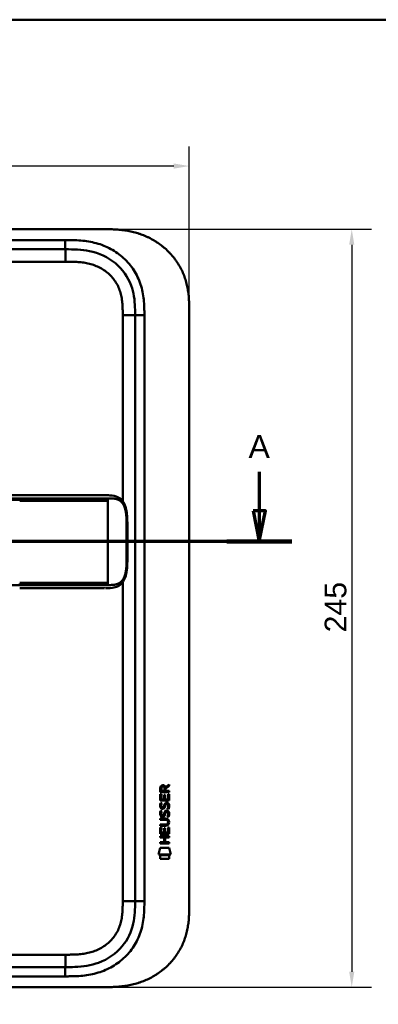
# Model space of a CAD drawing. Header units: millimetres. Extents: x 20 to 833, y 20 to 574.
# Tile 4 of 14: x 245 to 361, y 256 to 574. Entities that reach past the tile are written whole.
import ezdxf

# ---------------------------------------------------------------- set-up
doc = ezdxf.new("R2010")
doc.units = ezdxf.units.MM
doc.header["$LTSCALE"] = 2
for name, color, linetype, lineweight in [('Bemaßungen(DIN)', 7, 'Continuous', 25), ('Schnittansichtslinien(DIN)', 7, 'Continuous', 70), ('Sichtbare Kanten(DIN)', 7, 'Continuous', 50), ('Sichtbare tangentiale Kanten(DIN)', 7, 'Continuous', 50), ('Skizziergeometrie(DIN)', 7, 'Continuous', 50)]:
    doc.layers.add(name, color=color, linetype=linetype, lineweight=lineweight)
doc.styles.add('Aktuell-DINGroßer Text', font='arial.ttf')
doc.styles.add('STANDARD-DIN~0', font='arial.ttf')
doc.dimstyles.new('CAD-LAN', dxfattribs={"dimscale": 2, "dimtxt": 3.5, "dimasz": 2.5, "dimexe": 3.175, "dimexo": 0, "dimgap": 0.8, "dimtad": 1, "dimrnd": 1e-08, "dimtxsty": 'STANDARD-DIN~0', "dimcen": 0.09, "dimdle": 10, "dimclrd": 250, "dimclre": 250, "dimclrt": 250, "dimadec": 0, "dimazin": 2, "dimtfac": 1, "dimtmove": 0, "dimatfit": 3, "dimfxl": 1, "dimtolj": 1, "dimtzin": 0, "dimlwd": 25, "dimlwe": 25, "dimarcsym": 0})

# ---------------------------------------------------------------- blocks, each defined once
blk = doc.blocks.new('Ränder Standardrahmen')
at = {"layer": 'Skizziergeometrie(DIN)', "flags": 128}
blk.add_lwpolyline([(10, 10), (10, 287), (410, 287), (410, 10), (10, 10)], dxfattribs=at)
blk = doc.blocks.new('*D23')
at = {"layer": 'Bemaßungen(DIN)', "color": 250, "linetype": 'Continuous', "lineweight": 25, "true_color": 0x3f3f3f, "transparency": 16777216}
for p, q in [((85.81, 479.49), (85.81, 533.04)), ((299.81, 479.49), (299.81, 533.04)), ((294.81, 526.69), (90.81, 526.69))]:
    blk.add_line(p, q, dxfattribs=at)
at = {"layer": 'Bemaßungen(DIN)', "color": 250, "linetype": 'Continuous', "true_color": 0x3f3f3f, "transparency": 16777216}
for points in [[(90.81, 527.53), (90.81, 525.86), (85.81, 526.69)], [(294.81, 527.53), (294.81, 525.86), (299.81, 526.69)]]:
    blk.add_solid(points, dxfattribs=at)
at = {"layer": 'Defpoints', "color": 0, "linetype": 'Continuous', "transparency": 16777216}
for p in [(85.81, 526.69), (85.81, 479.49), (299.81, 479.49)]:
    blk.add_point(p, dxfattribs=at)
at = {"layer": 'Bemaßungen(DIN)', "color": 250, "linetype": 'Continuous', "lineweight": 25, "true_color": 0x3f3f3f, "transparency": 16777216, "insert": (185.03, 535.32), "char_height": 7, "attachment_point": 1, "style": 'STANDARD-DIN~0'}
blk.add_mtext('\\A1;214', dxfattribs=at)
blk = doc.blocks.new('*D24')
at = {"layer": 'Bemaßungen(DIN)', "color": 250, "linetype": 'Continuous', "lineweight": 25, "true_color": 0x3f3f3f, "transparency": 16777216}
for p, q in [((271.77, 506.27), (358.68, 506.27)), ((352.33, 501.27), (352.33, 266.27)), ((272.33, 261.27), (358.68, 261.27))]:
    blk.add_line(p, q, dxfattribs=at)
at = {"layer": 'Bemaßungen(DIN)', "color": 250, "linetype": 'Continuous', "true_color": 0x3f3f3f, "transparency": 16777216}
for points in [[(351.49, 501.27), (353.16, 501.27), (352.33, 506.27)], [(351.49, 266.27), (353.16, 266.27), (352.33, 261.27)]]:
    blk.add_solid(points, dxfattribs=at)
at = {"layer": 'Defpoints', "color": 0, "linetype": 'Continuous', "transparency": 16777216}
for p in [(271.77, 506.27), (272.33, 261.27), (352.33, 261.27)]:
    blk.add_point(p, dxfattribs=at)
at = {"layer": 'Bemaßungen(DIN)', "color": 250, "linetype": 'Continuous', "lineweight": 25, "true_color": 0x3f3f3f, "transparency": 16777216, "insert": (343.58, 375.96), "char_height": 7, "attachment_point": 1, "rotation": 90, "style": 'STANDARD-DIN~0'}
blk.add_mtext('\\A1;245', dxfattribs=at)
blk = doc.blocks.new('2DTransSchnitt0')
at = {"layer": 'Schnittansichtslinien(DIN)', "linetype": 'Continuous'}
for p, q in [((32.55, 213.93), (32.55, 207.64)), ((161.23, 213.93), (161.23, 207.64)), ((31.55, 207.64), (32.55, 202.64)), ((33.55, 207.64), (31.55, 207.64)), ((32.55, 207.64), (32.55, 202.64)), ((32.55, 202.64), (33.55, 207.64)), ((160.23, 207.64), (161.23, 202.64)), ((162.23, 207.64), (160.23, 207.64)), ((161.23, 207.64), (161.23, 202.64)), ((161.23, 202.64), (162.23, 207.64)), ((166.47, 202.64), (27.3, 202.64))]:
    blk.add_line(p, q, dxfattribs=at)
at = {"layer": 'Schnittansichtslinien(DIN)', "linetype": 'Continuous', "lineweight": 140}
for p, q in [((37.79, 202.64), (27.3, 202.64)), ((166.47, 202.64), (155.98, 202.64))]:
    blk.add_line(p, q, dxfattribs=at)
at = {"layer": 'Schnittansichtslinien(DIN)', "linetype": 'Continuous', "flags": 128}
for points in [[(31.55, 207.64), (32.55, 202.64), (33.55, 207.64), (31.55, 207.64)], [(160.23, 207.64), (161.23, 202.64), (162.23, 207.64), (160.23, 207.64)]]:
    blk.add_lwpolyline(points, dxfattribs=at)
at = {"layer": 'Schnittansichtslinien(DIN)'}
for points in [[(31.55, 207.64), (32.55, 202.64), (33.55, 207.64), (31.55, 207.64)], [(160.23, 207.64), (161.23, 202.64), (162.23, 207.64), (160.23, 207.64)]]:
    blk.add_solid(points, dxfattribs=at)
at = {"layer": 'Schnittansichtslinien(DIN)', "char_height": 3.73, "attachment_point": 7, "style": 'Aktuell-DINGroßer Text'}
for insert in [(30.79, 216.14), (159.47, 216.14)]:
    blk.add_mtext('A', dxfattribs=dict(at, insert=insert))

msp = doc.modelspace()

# ---------------------------------------------------------------- linework, layer by layer
at = {"layer": 'Sichtbare Kanten(DIN)'}
for p, q in [((271.7675, 506.2749), (113.8454, 506.2749)), ((259.7683, 499.7749), (114.845, 499.7749)), ((282.3066, 478.4906), (282.3066, 289.0592)), ((299.8066, 479.4906), (299.8066, 288.0592)), ((245.0211, 420.2715), (118.1698, 420.2715)), ((272.431, 390.2716), (272.4311, 390.2716)), ((290.4547, 324.3386), (290.4569, 325.6521)), ((290.8052, 325.6082), (290.8045, 324.7199)), ((290.8045, 324.7199), (291.8221, 324.7191)), ((291.8221, 324.7191), (291.8228, 325.6073)), ((292.1196, 325.9682), (293.315, 326.7583)), ((292.1725, 325.5693), (292.1718, 324.7188)), ((292.1718, 324.7188), (293.3134, 324.7179)), ((293.3147, 326.3242), (292.1725, 325.5693)), ((293.3134, 324.7179), (293.3131, 324.3364)), ((293.315, 326.7583), (293.3147, 326.3242)), ((290.4525, 321.6084), (290.4541, 323.6127)), ((293.311, 321.6061), (290.4525, 321.6084)), ((290.4541, 323.6127), (290.8024, 323.6124)), ((293.3131, 324.3364), (290.4547, 324.3386)), ((290.8024, 323.6124), (290.8011, 321.9852)), ((290.8011, 321.9852), (291.6957, 321.9845)), ((291.6957, 321.9845), (291.6969, 323.4314)), ((291.6969, 323.4314), (292.0453, 323.4311)), ((292.0453, 323.4311), (292.0442, 321.9842)), ((292.0442, 321.9842), (292.9628, 321.9835)), ((292.9628, 321.9835), (292.9641, 323.6305)), ((292.9641, 323.6305), (293.3126, 323.6302)), ((293.3126, 323.6302), (293.311, 321.6061)), ((290.6221, 318.2881), (290.9608, 318.1877)), ((290.6242, 320.8346), (290.9628, 320.7342)), ((290.8206, 319.503), (290.8278, 319.4857)), ((291.5044, 319.4052), (291.5152, 319.4221)), ((292.5527, 320.5315), (292.541, 320.5315)), ((290.4474, 315.3809), (290.4477, 315.7579)), ((292.1171, 315.3795), (290.4474, 315.3809)), ((290.4477, 315.7579), (292.0935, 315.7565)), ((290.8186, 316.9564), (290.8257, 316.9391)), ((291.5024, 316.8587), (291.5132, 316.8755)), ((292.5507, 317.9849), (292.539, 317.9849)), ((290.4438, 310.8707), (290.4454, 312.8749)), ((290.4454, 312.8749), (290.7939, 312.8747)), ((290.4458, 313.446), (290.4461, 313.8231)), ((292.0916, 313.4447), (290.4458, 313.446)), ((290.4461, 313.8231), (292.1158, 313.8218)), ((290.7939, 312.8747), (290.7926, 311.2475)), ((291.6872, 311.2468), (291.6884, 312.6937)), ((291.6884, 312.6937), (292.0368, 312.6935)), ((292.0368, 312.6935), (292.0357, 311.2465)), ((292.9542, 311.2458), (292.9555, 312.893)), ((292.9555, 312.893), (293.304, 312.8927)), ((292.9971, 314.5945), (292.997, 314.6041)), ((293.304, 312.8927), (293.3023, 310.8684)), ((290.4416, 309.7002), (290.4419, 310.0773)), ((291.6846, 309.6992), (290.4416, 309.7002)), ((290.4419, 310.0773), (293.3005, 310.075)), ((293.3023, 310.8684), (290.4438, 310.8707)), ((290.7926, 311.2475), (291.6872, 311.2468)), ((291.6834, 308.1416), (291.6846, 309.6992)), ((292.0357, 311.2465), (292.9542, 311.2458)), ((292.041, 309.6989), (292.0398, 308.1413)), ((293.3002, 309.6979), (292.041, 309.6989)), ((293.3005, 310.075), (293.3002, 309.6979)), ((289.909, 304.1884), (290.3679, 306.3212)), ((290.3679, 306.3212), (293.3742, 306.3188)), ((290.4401, 307.7656), (290.4404, 308.1426)), ((293.2987, 307.7633), (290.4401, 307.7656)), ((290.4404, 308.1426), (291.6834, 308.1416)), ((292.0398, 308.1413), (293.299, 308.1403)), ((293.299, 308.1403), (293.2987, 307.7633)), ((293.3742, 306.3188), (293.8241, 304.1853)), ((293.8241, 304.1853), (289.909, 304.1884)), ((290.3675, 302.7606), (290.3684, 303.9026)), ((293.3644, 302.7582), (290.3675, 302.7606)), ((290.3684, 303.9026), (293.3653, 303.9002)), ((293.3653, 303.9002), (293.3644, 302.7582)), ((259.7683, 267.7749), (114.845, 267.7749)), ((113.8454, 261.2749), (272.3275, 261.2749))]:
    msp.add_line(p, q, dxfattribs=at)
for centre, major_axis, ratio, start_param, end_param in [((291.9838, 324.8354), (0.9765, -1.2741), 0.51804149, 2.7627686, 3.73551306), ((290.5909, 324.7546), (-1.2419, -1.6396), 0.59949376, 2.73657233, 3.56737986), ((292.0865, 322.6136), (1.1034, 3.2961), 0.23129477, 2.81246194, 2.87342131), ((291.5658, 320.2969), (0.5741, 1.0041), 0.54384094, 2.75343041, 3.21372411), ((291.4459, 319.4297), (0.0982, 0.1394), 0.36417157, 4.48449266, 4.7925708), ((291.8931, 318.8447), (0.8393, 1.6425), 0.45910241, 5.97618772, 6.49757551), ((292.1703, 320.3139), (1.192, 3.5398), 0.22151613, 2.82630526, 2.88544623), ((291.5716, 317.7591), (0.5826, 1.0124), 0.54160498, 2.75690927, 3.21474058), ((291.4439, 316.8832), (0.0982, 0.1394), 0.36417158, 4.48449266, 4.7925708), ((288.2723, 311.0827), (4.8136, 4.3126), 0.37426609, 5.95992819, 6.67839211), ((291.8923, 316.3003), (0.838, 1.6403), 0.45945215, 5.97601121, 6.497704), ((288.2762, 318.1269), (4.8083, -4.3226), 0.37420137, 5.88811297, 6.60645232), ((269.5639, 334.4313), (23.2662, -20.361), 0.13713392, 6.12750203, 6.40243503)]:
    msp.add_ellipse(centre, major_axis=major_axis, ratio=ratio, start_param=start_param, end_param=end_param, dxfattribs=at)
for points, degree, knots in [([(299.8066, 479.4906), (299.8067, 480.058), (299.8062, 481.2013), (299.7706, 482.6503), (299.6882, 484.1111), (299.5776, 485.2873), (299.3688, 486.7611), (299.1406, 487.9403), (298.7697, 489.4067), (298.402, 490.5702), (297.8498, 492.0037), (297.3333, 493.1301), (296.5946, 494.5032), (295.93, 495.5701), (295.0111, 496.855), (294.2073, 497.8404), (293.1231, 499.0107), (292.1948, 499.8944), (290.9665, 500.9264), (289.9327, 501.691), (288.5857, 502.5653), (287.4681, 503.1976), (286.0307, 503.9008), (284.8524, 504.3929), (283.3536, 504.9197), (282.1376, 505.2712), (280.6056, 505.6268), (279.3738, 505.8466), (277.8339, 506.0488), (276.6047, 506.1568), (275.0772, 506.2384), (273.5608, 506.2745), (272.3627, 506.2754), (271.7675, 506.2749)], 3, [0.000002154, 0.000002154, 0.000002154, 0.000002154, 0.04166657, 0.08333314, 0.104166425, 0.145832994, 0.166666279, 0.208332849, 0.229166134, 0.270832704, 0.291665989, 0.333332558, 0.354165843, 0.395832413, 0.416665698, 0.458332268, 0.479165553, 0.520832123, 0.541665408, 0.583331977, 0.604165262, 0.645831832, 0.666665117, 0.708331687, 0.729164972, 0.770831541, 0.791664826, 0.833331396, 0.854164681, 0.895831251, 0.916664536, 0.958331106, 0.999997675, 0.999997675, 0.999997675, 0.999997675]), ([(259.7683, 499.7749), (262.4001, 499.7749), (265.0428, 499.725), (267.5643, 499.2056), (270.6348, 498.5731), (273.5589, 497.2538), (275.9406, 495.2745), (278.25, 493.3554), (280.009, 490.8467), (281.0261, 488.1174), (281.8763, 485.836), (282.2071, 483.4003), (282.2814, 480.9389), (282.3061, 480.1225), (282.3066, 479.3042), (282.3066, 478.4906)], 3, [-3.58789452, -3.58789452, -3.58789452, -3.58789452, -2.82658281, -2.82658281, -2.82658281, -1.89951254, -1.89951254, -1.89951254, -1.00062991, -1.00062991, -1.00062991, -0.24922057, -0.24922057, -0.24922057, 0, 0, 0, 0]), ([(245.0253, 420.2715), (248.9589, 420.2715), (252.9005, 420.2715), (259.0605, 420.2715), (261.3004, 420.2715), (264.9803, 420.2715), (266.4622, 420.2716), (268.6451, 420.2715), (269.4139, 420.2716), (270.3661, 420.2715), (270.5978, 420.2715), (270.8971, 420.2715), (270.9711, 420.2715), (271.0686, 420.2715), (271.0928, 420.2715), (271.1249, 420.2715), (271.1329, 420.2715), (271.1434, 420.2715), (271.146, 420.2715), (271.1495, 420.2715), (271.1503, 420.2715), (271.1514, 420.2715), (271.1517, 420.2715), (271.152, 420.2715), (271.1521, 420.2715), (271.1522, 420.2715), (271.1524, 420.2715), (271.1523, 420.2715)], 3, [0, 0, 0, 0, 1.18030513, 1.18030513, 1.85221023, 1.85221023, 2.31117027, 2.31117027, 2.57479369, 2.57479369, 2.6623324, 2.6623324, 2.6914953, 2.6914953, 2.70121566, 2.70121566, 2.70445583, 2.70445583, 2.70553596, 2.70553596, 2.70589608, 2.70589608, 2.70601618, 2.70601618, 2.70605624, 2.70605624, 2.70608732, 2.70608732, 2.70608732, 2.70608732]), ([(272.7965, 420.2715), (272.7962, 420.2715), (272.6747, 420.2715), (272.4315, 420.2714), (272.1112, 420.2715), (271.784, 420.2715), (271.447, 420.2715), (271.2343, 420.2715), (271.1523, 420.2715)], 5, [25.640765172, 25.640765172, 25.640765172, 25.640765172, 25.640765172, 25.640765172, 25.64100059, 25.735204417, 25.829408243, 25.887845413, 25.887845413, 25.887845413, 25.887845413, 25.887845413, 25.887845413]), ([(272.8139, 420.2715), (272.814, 420.2715), (272.8141, 420.2715), (272.8142, 420.2715), (272.8144, 420.2715), (272.8147, 420.2715), (272.8148, 420.2715), (272.8152, 420.2715), (272.8154, 420.2715), (272.816, 420.2715), (272.8163, 420.2715), (272.8174, 420.2715), (272.8181, 420.2715), (272.8203, 420.2715), (272.8218, 420.2715), (272.8276, 420.2715), (272.8317, 420.2715), (272.8479, 420.2715), (272.8595, 420.2715), (272.906, 420.2715), (272.9403, 420.2715), (273.0775, 420.2714), (273.1803, 420.2712), (273.5918, 420.2689), (273.8991, 420.2639), (275.1159, 420.2044), (276.0074, 420.0625), (277.2018, 419.4608), (277.59, 419.1781), (278.3696, 418.3582), (278.7418, 417.7543), (279.2527, 416.4739), (279.4264, 415.8137), (279.6683, 414.4223), (279.7365, 413.6786), (279.8232, 411.8981), (279.8155, 410.8516), (279.8154, 407.1564), (279.8155, 404.504), (279.8155, 399.9182), (279.8806, 397.9378), (279.5375, 395.2359), (279.3644, 394.4266), (278.8723, 393.0653), (278.559, 392.4828), (277.8508, 391.5965), (277.4596, 391.2599), (276.5487, 390.7213), (276.0105, 390.5399), (274.7053, 390.2899), (273.9105, 390.2737), (273.0618, 390.2716), (273.0132, 390.2716), (272.9403, 390.2715), (272.916, 390.2715), (272.8792, 390.2715), (272.8669, 390.2715), (272.8482, 390.2715), (272.8418, 390.2715), (272.8321, 390.2715), (272.8289, 390.2715), (272.8238, 390.2715), (272.822, 390.2715), (272.8193, 390.2715), (272.8183, 390.2715), (272.8168, 390.2715), (272.8163, 390.2715), (272.8154, 390.2715), (272.8151, 390.2715), (272.8146, 390.2715), (272.8145, 390.2715), (272.8142, 390.2715), (272.8141, 390.2715), (272.8139, 390.2715), (272.8139, 390.2715), (272.8138, 390.2715)], 3, [0, 0, 0, 0, 0.00002517, 0.00002517, 0.0000657, 0.0000657, 0.00010821, 0.00010821, 0.00017379, 0.00017379, 0.00028675, 0.00028675, 0.00051357, 0.00051357, 0.00104993, 0.00104993, 0.00260387, 0.00260387, 0.00726165, 0.00726165, 0.02122921, 0.02122921, 0.06312852, 0.06312852, 0.18884168, 0.18884168, 0.56899508, 0.56899508, 0.77197744, 0.77197744, 1.03154246, 1.03154246, 1.24813073, 1.24813073, 1.47197292, 1.47197292, 1.78480247, 1.78480247, 2.58052663, 2.58052663, 3.16055396, 3.16055396, 3.41578773, 3.41578773, 3.65196949, 3.65196949, 3.86579888, 3.86579888, 4.11088265, 4.11088265, 4.43686919, 4.43686919, 4.45665191, 4.45665191, 4.46654379, 4.46654379, 4.471493, 4.471493, 4.47397333, 4.47397333, 4.47522072, 4.47522072, 4.47585242, 4.47585242, 4.47617653, 4.47617653, 4.47634667, 4.47634667, 4.47643896, 4.47643896, 4.47649043, 4.47649043, 4.47651878, 4.47651878, 4.47654878, 4.47654878, 4.47654878, 4.47654878]), ([(271.6491, 390.2715), (271.2632, 390.2715), (270.8964, 390.2715), (270.0921, 390.2715), (269.6729, 390.2715), (268.4078, 390.2715), (267.5191, 390.2715), (264.6463, 390.2715), (262.5658, 390.2715), (257.4187, 390.2715), (254.3099, 390.2715), (249.1484, 390.2715), (247.0847, 390.2715), (245.0211, 390.2715)], 3, [0, 0, 0, 0, 0.15341729, 0.15341729, 0.30477176, 0.30477176, 0.5966116, 0.5966116, 1.22499546, 1.22499546, 2.15453416, 2.15453416, 2.77360416, 2.77360416, 2.77360416, 2.77360416]), ([(272.4311, 390.2716), (272.4311, 390.2716), (272.4311, 390.2716), (272.4311, 390.2716), (272.431, 390.2716), (272.4309, 390.2716), (272.4307, 390.2716), (272.4303, 390.2716), (272.4298, 390.2716), (272.4282, 390.2716), (272.4268, 390.2716), (272.4211, 390.2716), (272.4165, 390.2716), (272.3982, 390.2716), (272.3839, 390.2716), (272.3265, 390.2715), (272.2821, 390.2715), (272.1023, 390.2715), (271.9622, 390.2715), (271.7659, 390.2715), (271.7131, 390.2715), (271.6555, 390.2715), (271.6542, 390.2715), (271.6518, 390.2715), (271.6508, 390.2715), (271.6496, 390.2715), (271.6494, 390.2715), (271.6493, 390.2715), (271.6492, 390.2715), (271.6491, 390.2715), (271.6491, 390.2715), (271.6491, 390.2715)], 3, [0.000046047, 0.000046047, 0.000046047, 0.000046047, 0.000073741, 0.000073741, 0.000115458, 0.000115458, 0.000218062, 0.000218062, 0.000461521, 0.000461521, 0.00119141, 0.00119141, 0.003379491, 0.003379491, 0.009941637, 0.009941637, 0.029627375, 0.029627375, 0.088699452, 0.088699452, 0.110842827, 0.110842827, 0.111361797, 0.111361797, 0.111751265, 0.111751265, 0.111798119, 0.111798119, 0.111811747, 0.111811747, 0.111821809, 0.111821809, 0.111821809, 0.111821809]), ([(292.997, 314.6041), (292.9971, 314.6508), (292.9947, 314.6977), (292.9784, 314.8331), (292.956, 314.9207), (292.8816, 315.0713), (292.8352, 315.1327), (292.7152, 315.2385), (292.6444, 315.2786), (292.4273, 315.362), (292.2677, 315.3794), (292.1171, 315.3795)], 3, [0, 0, 0, 0, 0.014004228, 0.014004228, 0.040894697, 0.040894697, 0.064390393, 0.064390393, 0.08887549, 0.08887549, 0.134135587, 0.134135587, 0.134135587, 0.134135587]), ([(282.3066, 289.0592), (282.3066, 286.6353), (282.2581, 284.1758), (281.7347, 281.8332), (281.1437, 279.1876), (279.9616, 276.659), (278.1872, 274.5212), (276.1982, 272.1248), (273.509, 270.2758), (270.538, 269.1854), (268.0958, 268.2891), (265.4796, 267.911), (262.8192, 267.8132), (261.8056, 267.776), (260.7859, 267.7749), (259.7683, 267.7749)], 3, [-3.58789453, -3.58789453, -3.58789453, -3.58789453, -2.84540912, -2.84540912, -2.84540912, -2.00687471, -2.00687471, -2.00687471, -1.06696067, -1.06696067, -1.06696067, -0.2943581, -0.2943581, -0.2943581, 0, 0, 0, 0]), ([(272.3275, 261.2749), (272.7381, 261.2754), (273.7507, 261.2798), (275.0772, 261.3114), (276.6047, 261.393), (277.8339, 261.501), (279.3738, 261.7032), (280.6057, 261.923), (282.1377, 262.2786), (283.3536, 262.6301), (284.8524, 263.1569), (286.0308, 263.649), (287.4682, 264.3522), (288.5858, 264.9845), (289.9327, 265.8588), (290.9665, 266.6235), (292.1949, 267.6554), (293.1231, 268.5392), (294.2074, 269.7094), (295.0111, 270.6948), (295.9301, 271.9797), (296.5946, 273.0466), (297.3333, 274.4197), (297.8498, 275.5461), (298.402, 276.9797), (298.7697, 278.1432), (299.1406, 279.6095), (299.3688, 280.7887), (299.5776, 282.2626), (299.6882, 283.4388), (299.7706, 284.8995), (299.8062, 286.3485), (299.8067, 287.4918), (299.8066, 288.0592)], 3, [0.013042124, 0.013042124, 0.013042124, 0.013042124, 0.041667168, 0.083333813, 0.104167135, 0.14583378, 0.166667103, 0.208333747, 0.22916707, 0.270833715, 0.291667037, 0.333333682, 0.354167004, 0.395833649, 0.416666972, 0.458333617, 0.479166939, 0.520833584, 0.541666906, 0.583333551, 0.604166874, 0.645833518, 0.666666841, 0.708333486, 0.729166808, 0.770833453, 0.791666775, 0.83333342, 0.854166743, 0.895833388, 0.91666671, 0.958333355, 0.999995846, 0.999995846, 0.999995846, 0.999995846])]:
    msp.add_open_spline(points, degree=degree, knots=knots, dxfattribs=at)
for points in [[(272.8139, 420.2715), (272.8081, 420.2715), (272.8023, 420.2715), (272.7965, 420.2715)], [(272.7965, 390.2715), (272.8022, 390.2715), (272.808, 390.2715), (272.8138, 390.2715)], [(290.4569, 325.6521), (290.471, 326.0937), (290.703, 326.5558), (291.3159, 326.5553)], [(291.8228, 325.6073), (291.823, 325.8804), (291.7361, 326.2058), (291.3207, 326.2062)], [(290.5006, 319.3561), (290.41, 319.5968), (290.3811, 319.8301), (290.4231, 320.1584)], [(290.4231, 320.1584), (290.4409, 320.2976), (290.4823, 320.5045), (290.5532, 320.6777)], [(291.0599, 318.8955), (290.8365, 318.9284), (290.6068, 319.0737), (290.5006, 319.3561)], [(290.5511, 318.1311), (290.5706, 318.1806), (290.6221, 318.288), (290.6221, 318.2881)], [(290.5532, 320.6777), (290.5726, 320.7271), (290.6241, 320.8345), (290.6242, 320.8346)], [(290.8079, 320.2698), (290.7438, 320.0172), (290.7376, 319.793), (290.796, 319.5769)], [(290.9628, 320.7342), (290.9628, 320.7342), (290.8429, 320.4076), (290.8079, 320.2698)], [(291.0326, 319.2729), (291.1795, 319.213), (291.3679, 319.2488), (291.4732, 319.3634)], [(291.2146, 318.8827), (291.1139, 318.884), (291.0929, 318.8906), (291.0599, 318.8955)], [(291.8425, 319.2472), (291.7271, 319.0374), (291.5321, 318.8787), (291.2146, 318.8827)], [(291.5152, 319.4221), (291.5839, 319.5317), (291.6409, 319.6952), (291.6958, 319.9404)], [(291.6958, 319.9404), (291.7799, 320.3082), (291.8821, 320.5195), (292.0232, 320.687)], [(292.0351, 319.7899), (291.9807, 319.5501), (291.9183, 319.3851), (291.8425, 319.2472)], [(292.0212, 318.1404), (292.1141, 318.2508), (292.2445, 318.323), (292.4241, 318.347)], [(292.0232, 320.687), (292.1162, 320.7973), (292.2465, 320.8696), (292.4261, 320.8936)], [(292.0839, 319.9886), (292.0762, 319.9585), (292.036, 319.7924), (292.0351, 319.7899)], [(292.2699, 320.4136), (292.1991, 320.325), (292.1385, 320.1868), (292.0839, 319.9886)], [(292.541, 320.5315), (292.4193, 320.5316), (292.3441, 320.4989), (292.2699, 320.4136)], [(292.4241, 318.347), (292.7114, 318.3854), (292.9942, 318.2852), (293.1879, 317.9687)], [(292.4261, 320.8936), (292.7135, 320.932), (292.9963, 320.8317), (293.1899, 320.5153)], [(292.7448, 318.9488), (292.7448, 318.9488), (292.8996, 319.2028), (292.9585, 319.4875)], [(293.1134, 318.862), (293.093, 318.8667), (292.7449, 318.9488), (292.7448, 318.9488)], [(292.9585, 319.4875), (293.0275, 319.8206), (293.0272, 320.0966), (292.921, 320.2939)], [(293.3382, 319.5804), (293.3083, 319.2493), (293.1502, 318.9197), (293.1134, 318.862)], [(293.1899, 320.5153), (293.2999, 320.3346), (293.3537, 320.1157), (293.3535, 319.8459)], [(293.3535, 319.8459), (293.3534, 319.761), (293.3467, 319.6753), (293.3382, 319.5804)], [(290.4986, 316.8095), (290.408, 317.0503), (290.3791, 317.2836), (290.4211, 317.6118)], [(290.4211, 317.6118), (290.4388, 317.751), (290.4802, 317.9579), (290.5511, 318.1311)], [(291.0579, 316.3489), (290.8345, 316.3818), (290.6048, 316.5272), (290.4986, 316.8095)], [(290.8058, 317.7232), (290.7418, 317.4707), (290.7356, 317.2464), (290.7939, 317.0304)], [(290.9608, 318.1877), (290.9608, 318.1876), (290.8408, 317.8611), (290.8058, 317.7232)], [(291.0305, 316.7263), (291.1775, 316.6665), (291.3659, 316.7022), (291.4712, 316.8168)], [(291.2126, 316.3361), (291.1119, 316.3375), (291.0909, 316.344), (291.0579, 316.3489)], [(291.8404, 316.7007), (291.7251, 316.4909), (291.5301, 316.3321), (291.2126, 316.3361)], [(291.5132, 316.8755), (291.5819, 316.9851), (291.6388, 317.1486), (291.6938, 317.3938)], [(291.6938, 317.3938), (291.7779, 317.7616), (291.8801, 317.973), (292.0212, 318.1404)], [(292.0331, 317.2434), (291.9787, 317.0035), (291.9163, 316.8385), (291.8404, 316.7007)], [(292.0819, 317.4421), (292.0741, 317.412), (292.0339, 317.2458), (292.0331, 317.2434)], [(292.2678, 317.8671), (292.1971, 317.7784), (292.1365, 317.6403), (292.0819, 317.4421)], [(292.539, 317.9849), (292.4172, 317.985), (292.342, 317.9523), (292.2678, 317.8671)], [(292.7428, 316.4022), (292.7428, 316.4023), (292.8976, 316.6562), (292.9565, 316.9409)], [(293.1114, 316.3155), (293.091, 316.3201), (292.7428, 316.4022), (292.7428, 316.4022)], [(292.9565, 316.9409), (293.0255, 317.274), (293.0251, 317.5501), (292.919, 317.7474)], [(293.3361, 317.0338), (293.3062, 316.7028), (293.1482, 316.3731), (293.1114, 316.3155)], [(293.1879, 317.9687), (293.2979, 317.7881), (293.3517, 317.5691), (293.3515, 317.2994)], [(293.3515, 317.2994), (293.3514, 317.2145), (293.3447, 317.1287), (293.3361, 317.0338)]]:
    msp.add_open_spline(points, degree=3, dxfattribs=at)
at = {"layer": 'Sichtbare tangentiale Kanten(DIN)'}
for p, q in [((259.7683, 499.7749), (259.7683, 502.7749)), ((259.7889, 495.7749), (259.7889, 499.7749)), ((259.7889, 495.7749), (159.9041, 495.7749)), ((278.3066, 418.3696), (278.3066, 478.4905)), ((278.3066, 478.4905), (282.3066, 478.4905)), ((282.3066, 478.4906), (285.3063, 478.4906)), ((245.0211, 418.8244), (245.0211, 419.2815)), ((273.5333, 419.2816), (273.5333, 418.8217)), ((273.5333, 418.5217), (273.5333, 418.8217)), ((273.5333, 392.0215), (273.5333, 418.5217)), ((245.0211, 391.2615), (245.0211, 391.7189)), ((273.5333, 391.7215), (273.5333, 392.0215)), ((273.5333, 391.7215), (273.5333, 391.2614)), ((278.3066, 289.0593), (278.3066, 392.1734)), ((278.3066, 289.0593), (282.3066, 289.0593)), ((285.3066, 289.0592), (282.3066, 289.0592)), ((159.9041, 271.7749), (259.7889, 271.7749)), ((259.7889, 271.7749), (259.7889, 267.7749)), ((259.7683, 267.7749), (259.7683, 264.7755))]:
    msp.add_line(p, q, dxfattribs=at)
for points in [[(259.7683, 502.7749), (211.4606, 502.7749), (163.1528, 502.7749), (114.845, 502.7743)], [(285.3066, 289.0592), (285.3066, 352.2029), (285.3066, 415.3466), (285.3063, 478.4906)], [(114.845, 264.7749), (163.1527, 264.7749), (211.4605, 264.7749), (259.7683, 264.7755)]]:
    msp.add_open_spline(points, degree=3, dxfattribs=at)
for points, degree, knots in [([(285.2825, 480.9479), (285.2567, 481.8552), (285.2083, 482.6602), (285.126, 483.4693), (285.1246, 483.4833), (285.1232, 483.4973), (285.1217, 483.5113), (285.0367, 484.3338), (284.9132, 485.1654), (284.7451, 485.985), (284.7437, 485.9919), (284.7422, 485.9987), (284.7408, 486.0056), (284.5711, 486.8289), (284.3549, 487.6477), (284.0907, 488.4453), (284.0895, 488.4489), (284.0883, 488.4525), (284.0871, 488.4561), (283.554, 490.0629), (282.809, 491.6245), (281.8984, 493.0344), (280.9843, 494.4496), (279.8595, 495.7788), (278.6102, 496.925), (277.3624, 498.0699), (275.9497, 499.0712), (274.4648, 499.8761), (272.991, 500.6751), (271.395, 501.31), (269.762, 501.7614), (269.7557, 501.7631), (269.7493, 501.7649), (269.743, 501.7666), (268.9326, 501.9899), (268.1113, 502.1693), (267.2848, 502.3101), (267.2768, 502.3114), (267.2688, 502.3128), (267.2609, 502.3141), (266.4378, 502.4536), (265.6093, 502.5547), (264.7884, 502.6243), (264.7736, 502.6255), (264.7589, 502.6267), (264.7442, 502.628), (263.9367, 502.6953), (263.1399, 502.7336), (262.2725, 502.7543), (262.2582, 502.7546), (262.2439, 502.7549), (262.2297, 502.7553), (261.382, 502.7748), (260.5753, 502.7749), (259.7683, 502.7749)], 3, [19.18890158, 19.18890158, 19.18890158, 19.18890158, 19.43734706, 19.43734706, 19.43734706, 19.4416429, 19.4416429, 19.4416429, 19.69417468, 19.69417468, 19.69417468, 19.69629599, 19.69629599, 19.69629599, 19.95003749, 19.95003749, 19.95003749, 19.95117963, 19.95117963, 19.95117963, 20.46244031, 20.46244031, 20.46244031, 20.97559642, 20.97559642, 20.97559642, 21.48815418, 21.48815418, 21.48815418, 21.99689777, 21.99689777, 21.99689777, 21.99886783, 21.99886783, 21.99886783, 22.2512956, 22.2512956, 22.2512956, 22.25372752, 22.25372752, 22.25372752, 22.50506352, 22.50506352, 22.50506352, 22.509571, 22.509571, 22.509571, 22.75691668, 22.75691668, 22.75691668, 22.760988, 22.760988, 22.760988, 23.00307279, 23.00307279, 23.00307279, 23.00307279]), ([(278.3066, 478.4906), (278.3066, 478.7256), (278.3067, 478.9606), (278.3062, 479.1955), (278.3058, 479.3392), (278.305, 479.4827), (278.304, 479.6263), (278.3035, 479.6981), (278.3029, 479.7699), (278.3022, 479.8417), (278.3008, 479.9852), (278.2987, 480.1288), (278.2962, 480.2723), (278.2948, 480.3484), (278.2933, 480.4245), (278.2916, 480.5006), (278.2899, 480.5767), (278.2879, 480.6527), (278.2858, 480.7288), (278.2816, 480.8809), (278.2765, 481.0331), (278.2701, 481.1908), (278.2576, 481.4986), (278.2416, 481.7924), (278.2195, 482.0967), (278.2189, 482.1041), (278.2184, 482.1116), (278.2179, 482.1191), (278.1726, 482.735), (278.1067, 483.3234), (278.0106, 483.9117), (278.0092, 483.9206), (278.0077, 483.9295), (278.0062, 483.9384), (277.9085, 484.5315), (277.7801, 485.1177), (277.6147, 485.6951), (277.6135, 485.6993), (277.6123, 485.7035), (277.6111, 485.7078), (277.4422, 486.2954), (277.2334, 486.8779), (276.9872, 487.4366), (276.7388, 488.0006), (276.4463, 488.554), (276.1182, 489.0785), (275.7882, 489.6061), (275.4162, 490.1141), (275.0131, 490.5886), (274.609, 491.0641), (274.166, 491.515), (273.6978, 491.9292), (273.231, 492.342), (272.7333, 492.7237), (272.2138, 493.0691), (271.6951, 493.4139), (271.1516, 493.7247), (270.5936, 493.998), (270.0357, 494.2712), (269.4559, 494.5104), (268.8704, 494.7124), (268.867, 494.7135), (268.8637, 494.7147), (268.8603, 494.7158), (268.2817, 494.915), (267.6862, 495.0817), (267.0879, 495.2166), (267.0826, 495.2178), (267.0773, 495.2189), (267.072, 495.2201), (266.4832, 495.3523), (265.8916, 495.4541), (265.2922, 495.5322), (265.283, 495.5334), (265.2739, 495.5346), (265.2647, 495.5358), (264.6723, 495.6123), (264.0848, 495.6648), (263.4683, 495.7014), (263.461, 495.7018), (263.4537, 495.7022), (263.4464, 495.7027), (263.1414, 495.7206), (262.8474, 495.7336), (262.5464, 495.7437), (262.237, 495.7541), (261.929, 495.761), (261.6217, 495.7656), (261.0086, 495.7749), (260.3984, 495.775), (259.7889, 495.7749)], 3, [0, 0, 0, 0, 0.07049582, 0.07049582, 0.07049582, 0.11358018, 0.11358018, 0.11358018, 0.13512236, 0.13512236, 0.13512236, 0.17820672, 0.17820672, 0.17820672, 0.20103674, 0.20103674, 0.20103674, 0.22386677, 0.22386677, 0.22386677, 0.26952681, 0.26952681, 0.26952681, 0.35865628, 0.35865628, 0.35865628, 0.3608469, 0.3608469, 0.3608469, 0.54095969, 0.54095969, 0.54095969, 0.54367641, 0.54367641, 0.54367641, 0.72524064, 0.72524064, 0.72524064, 0.72656444, 0.72656444, 0.72656444, 0.91141448, 0.91141448, 0.91141448, 1.0980359, 1.0980359, 1.0980359, 1.28576856, 1.28576856, 1.28576856, 1.47393697, 1.47393697, 1.47393697, 1.66150152, 1.66150152, 1.66150152, 1.84874402, 1.84874402, 1.84874402, 2.03592531, 2.03592531, 2.03592531, 2.0369996, 2.0369996, 2.0369996, 2.22191769, 2.22191769, 2.22191769, 2.22355177, 2.22355177, 2.22355177, 2.40551847, 2.40551847, 2.40551847, 2.40829945, 2.40829945, 2.40829945, 2.58818747, 2.58818747, 2.58818747, 2.59032342, 2.59032342, 2.59032342, 2.67949172, 2.67949172, 2.67949172, 2.77116466, 2.77116466, 2.77116466, 2.95408383, 2.95408383, 2.95408383, 2.95408383]), ([(285.3063, 478.4906), (285.3063, 478.61), (285.3063, 478.7294), (285.3063, 478.9488), (285.3063, 479.0488), (285.3059, 479.2487), (285.3055, 479.3487), (285.3026, 479.9484), (285.2967, 480.4484), (285.2825, 480.9479)], 3, [18.94311531, 18.94311531, 18.94311531, 18.94311531, 18.978937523, 18.978937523, 19.008932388, 19.008932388, 19.038927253, 19.038927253, 19.188901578, 19.188901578, 19.188901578, 19.188901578]), ([(118.1698, 419.2817), (123.4638, 419.2816), (128.7395, 419.2816), (134.0238, 419.2816), (153.3727, 419.2816), (172.721, 419.2816), (192.0867, 419.2816), (205.0915, 419.2816), (218.0571, 419.2816), (231.0672, 419.2816), (235.7161, 419.2815), (240.3764, 419.2816), (245.0211, 419.2815)], 3, [0, 0, 0, 0, 1.58564176, 1.58564176, 1.58564176, 7.39154159, 7.39154159, 7.39154159, 11.29043221, 11.29043221, 11.29043221, 12.68363199, 12.68363199, 12.68363199, 12.68363199]), ([(245.0203, 418.8244), (245.0201, 418.8244), (243.4343, 418.8244), (240.2632, 418.8244), (233.9226, 418.8244), (224.4092, 418.8244), (211.7195, 418.8243), (197.4527, 418.8245), (181.5995, 418.8243), (165.7328, 418.8246), (149.8765, 418.8241), (137.2006, 418.8248), (127.6473, 418.8239), (121.3139, 418.825), (118.1698, 418.824)], 5, [0, 0, 0, 0, 0, 0, 0.00011489, 0.79293644, 1.58575799, 3.17140109, 4.75704419, 6.34268728, 7.92833038, 9.51397348, 11.09961657, 12.68816757, 12.68816757, 12.68816757, 12.68816757, 12.68816757, 12.68816757]), ([(273.5333, 418.8217), (273.4191, 418.8217), (273.3106, 418.8217), (273.1986, 418.8217), (272.1762, 418.8218), (270.9982, 418.8218), (269.6952, 418.8219), (268.8676, 418.8219), (267.9955, 418.822), (267.0981, 418.8222), (266.5206, 418.8222), (265.9325, 418.8223), (265.338, 418.8225), (264.7434, 418.8226), (264.1423, 418.8227), (263.5375, 418.8228), (262.9327, 418.8229), (262.3241, 418.823), (261.7134, 418.8231), (261.1027, 418.8232), (260.4897, 418.8233), (259.8753, 418.8234), (255.5744, 418.8241), (251.2164, 418.8244), (246.8782, 418.8244), (246.2589, 418.8244), (245.6396, 418.8244), (245.0211, 418.8244)], 3, [0, 0, 0, 0, 0.04983172, 0.04983172, 0.04983172, 0.50458984, 0.50458984, 0.50458984, 0.79343276, 0.79343276, 0.79343276, 0.97933302, 0.97933302, 0.97933302, 1.16523327, 1.16523327, 1.16523327, 1.35113353, 1.35113353, 1.35113353, 1.53703379, 1.53703379, 1.53703379, 2.83833561, 2.83833561, 2.83833561, 3.02412097, 3.02412097, 3.02412097, 3.02412097]), ([(245.0211, 418.5278), (245.3925, 418.5278), (246.1357, 418.5278), (247.2507, 418.5278), (248.7377, 418.5278), (250.5971, 418.5275), (252.4567, 418.5274), (254.3159, 418.5271), (256.173, 418.5267), (258.0263, 418.526), (259.8734, 418.5253), (261.7117, 418.5246), (263.5375, 418.5238), (265.7028, 418.5229), (268.1631, 418.522), (270.2343, 418.5218), (271.8021, 418.5217), (272.9072, 418.5218), (273.4648, 418.5217), (273.5333, 418.5217)], 5, [33.33264586, 33.33264586, 33.33264586, 33.33264586, 33.33264586, 33.33264586, 33.51834921, 33.70424946, 33.89014972, 34.07604998, 34.26195024, 34.4478505, 34.63375076, 34.81965102, 35.00555128, 35.19145154, 35.3773518, 35.56325206, 35.93505258, 36.30685309, 36.35668481, 36.35668481, 36.35668481, 36.35668481, 36.35668481, 36.35668481]), ([(245.0212, 419.2815), (245.0262, 419.2815), (245.0312, 419.2815), (245.0362, 419.2815), (245.6643, 419.2815), (246.2921, 419.2815), (246.9194, 419.2815), (247.5467, 419.2815), (248.1736, 419.2815), (248.8001, 419.2815), (249.4266, 419.2816), (250.0527, 419.2816), (250.6785, 419.2816), (251.3043, 419.2816), (251.9298, 419.2816), (252.5554, 419.2816), (253.1809, 419.2815), (253.8066, 419.2815), (254.4325, 419.2815), (255.0584, 419.2815), (255.6845, 419.2816), (256.3113, 419.2816), (256.938, 419.2816), (257.5654, 419.2816), (258.1936, 419.2816), (258.8218, 419.2816), (259.451, 419.2816), (260.0804, 419.2816), (260.7097, 419.2815), (261.3393, 419.2815), (261.9665, 419.2815), (262.5937, 419.2815), (263.2185, 419.2816), (263.838, 419.2816), (264.4574, 419.2817), (265.0717, 419.2818), (265.6784, 419.2817), (266.2851, 419.2817), (266.8845, 419.2816), (267.4719, 419.2816), (268.0593, 419.2816), (268.6346, 419.2816), (269.1899, 419.2816), (269.7452, 419.2816), (270.2801, 419.2816), (270.789, 419.2816), (271.2979, 419.2816), (271.7802, 419.2816), (272.2353, 419.2816), (272.4628, 419.2816), (272.6837, 419.2816), (272.899, 419.2815), (273.1153, 419.2815), (273.3259, 419.2815), (273.5333, 419.2816)], 3, [0, 0, 0, 0, 0.00150168, 0.00150168, 0.00150168, 0.18990933, 0.18990933, 0.18990933, 0.37831699, 0.37831699, 0.37831699, 0.56672464, 0.56672464, 0.56672464, 0.75513229, 0.75513229, 0.75513229, 0.94353995, 0.94353995, 0.94353995, 1.1319476, 1.1319476, 1.1319476, 1.32035525, 1.32035525, 1.32035525, 1.50876291, 1.50876291, 1.50876291, 1.69717056, 1.69717056, 1.69717056, 1.88557821, 1.88557821, 1.88557821, 2.07398587, 2.07398587, 2.07398587, 2.26239352, 2.26239352, 2.26239352, 2.45080117, 2.45080117, 2.45080117, 2.63920883, 2.63920883, 2.63920883, 2.82761648, 2.82761648, 2.82761648, 2.92182031, 2.92182031, 2.92182031, 3.01642875, 3.01642875, 3.01642875, 3.01642875]), ([(273.5333, 419.2816), (273.605, 419.2816), (273.7482, 419.2816), (274.0325, 419.2813), (274.4516, 419.2783), (274.9961, 419.2591), (275.5894, 419.2049), (276.2205, 419.0819), (276.8157, 418.8782), (277.3689, 418.5757), (277.8715, 418.1635), (278.3188, 417.6313), (278.7811, 416.839), (279.1914, 415.7107), (279.4345, 414.4023), (279.542, 413.0176), (279.569, 411.6502), (279.5687, 410.5456), (279.5686, 409.6125), (279.5687, 408.6521), (279.5686, 407.6476), (279.5687, 406.5263), (279.5686, 405.2719), (279.5687, 404.0176), (279.5686, 402.8964), (279.5687, 401.8918), (279.5686, 400.9311), (279.5687, 399.9979), (279.569, 398.893), (279.542, 397.5254), (279.4345, 396.1405), (279.1914, 394.832), (278.7809, 393.7036), (278.3186, 392.9114), (277.8712, 392.3792), (277.3685, 391.967), (276.8151, 391.6645), (276.2198, 391.4609), (275.5886, 391.338), (274.9952, 391.2838), (274.4508, 391.2647), (274.0319, 391.2617), (273.7478, 391.2614), (273.6048, 391.2614), (273.5333, 391.2614)], 5, [0, 0, 0, 0, 0, 0, 0.05450622, 0.10941767, 0.21924056, 0.32906346, 0.43888635, 0.54870925, 0.65853214, 0.76835504, 0.87817793, 0.98800083, 1.09782372, 1.31746951, 1.5371153, 1.6469382, 1.75676109, 1.81925741, 1.88175374, 2.00674639, 2.13173903, 2.25673168, 2.38172433, 2.50671698, 2.63170962, 2.69420595, 2.75670227, 2.86653808, 2.97637388, 3.1960455, 3.41571711, 3.52555292, 3.63538872, 3.74522453, 3.85506034, 3.96489614, 4.07473195, 4.18456776, 4.29440356, 4.40423937, 4.45915727, 4.51350934, 4.51350934, 4.51350934, 4.51350934, 4.51350934, 4.51350934]), ([(273.5333, 392.0215), (272.7052, 392.0215), (271.7768, 392.0215), (270.7497, 392.0214), (270.2361, 392.0214), (269.6998, 392.0213), (269.1463, 392.0212), (268.5928, 392.0212), (268.0223, 392.0211), (267.4398, 392.0209), (266.8573, 392.0207), (266.263, 392.0205), (265.6611, 392.0203), (265.0592, 392.0201), (264.4498, 392.0198), (263.836, 392.0196), (263.2223, 392.0193), (262.6041, 392.0191), (261.9836, 392.0188), (261.363, 392.0186), (260.7399, 392.0183), (260.1152, 392.0181), (259.4906, 392.0178), (258.8644, 392.0176), (258.2372, 392.0173), (257.6101, 392.0171), (256.9819, 392.0169), (256.3532, 392.0167), (255.7245, 392.0165), (255.0952, 392.0163), (254.4657, 392.0162), (253.8361, 392.0161), (253.2063, 392.016), (252.5764, 392.0159), (251.9465, 392.0158), (251.3165, 392.0158), (250.6865, 392.0157), (250.0565, 392.0156), (249.4265, 392.0156), (248.7966, 392.0155), (248.1666, 392.0155), (247.5368, 392.0155), (246.9069, 392.0155), (246.2782, 392.0155), (245.6495, 392.0155), (245.0211, 392.0155)], 3, [-0.00908222, -0.00908222, -0.00908222, -0.00908222, 0.36893398, 0.36893398, 0.36893398, 0.55794208, 0.55794208, 0.55794208, 0.74695017, 0.74695017, 0.74695017, 0.93595827, 0.93595827, 0.93595827, 1.12496637, 1.12496637, 1.12496637, 1.31397447, 1.31397447, 1.31397447, 1.50298257, 1.50298257, 1.50298257, 1.69199066, 1.69199066, 1.69199066, 1.88099876, 1.88099876, 1.88099876, 2.07000686, 2.07000686, 2.07000686, 2.25901496, 2.25901496, 2.25901496, 2.44802306, 2.44802306, 2.44802306, 2.63703115, 2.63703115, 2.63703115, 2.82603925, 2.82603925, 2.82603925, 3.01470527, 3.01470527, 3.01470527, 3.01470527]), ([(245.0211, 391.7189), (245.3983, 391.7189), (246.1534, 391.7189), (247.2864, 391.7188), (248.7974, 391.7188), (250.6872, 391.719), (252.5775, 391.719), (254.4678, 391.7191), (256.3565, 391.7193), (258.2421, 391.7196), (260.1218, 391.7199), (261.9923, 391.7202), (263.8481, 391.7205), (265.6779, 391.7209), (267.4626, 391.7212), (269.5179, 391.7214), (271.1026, 391.7215), (272.2506, 391.7215), (273.0364, 391.7215), (273.5333, 391.7215)], 5, [0, 0, 0, 0, 0, 0, 0.18863897, 0.37764707, 0.56665517, 0.75566327, 0.94467136, 1.13367946, 1.32268756, 1.51169566, 1.70070376, 1.88971185, 2.07871995, 2.26772805, 2.45673615, 2.64574425, 3.02376044, 3.02376044, 3.02376044, 3.02376044, 3.02376044, 3.02376044]), ([(245.0211, 391.2615), (235.0656, 391.2614), (225.0811, 391.2615), (215.1346, 391.2615), (194.7053, 391.2615), (174.2313, 391.2615), (153.7935, 391.2615), (147.2092, 391.2615), (140.619, 391.2614), (134.0219, 391.2615), (128.7165, 391.2615), (123.4013, 391.2609), (118.1698, 391.2616)], 3, [23.22998295, 23.22998295, 23.22998295, 23.22998295, 26.21683537, 26.21683537, 26.21683537, 32.35159115, 32.35159115, 32.35159115, 34.32798349, 34.32798349, 34.32798349, 35.91738638, 35.91738638, 35.91738638, 35.91738638]), ([(273.5333, 391.2614), (273.3256, 391.2615), (273.1146, 391.2615), (272.898, 391.2615), (272.6826, 391.2614), (272.4618, 391.2614), (272.2342, 391.2614), (271.7791, 391.2614), (271.2967, 391.2614), (270.7878, 391.2614), (270.2789, 391.2614), (269.7439, 391.2614), (269.1886, 391.2614), (268.6333, 391.2614), (268.058, 391.2614), (267.4706, 391.2614), (266.8831, 391.2614), (266.2839, 391.2613), (265.6773, 391.2613), (265.0706, 391.2613), (264.4565, 391.2613), (263.8371, 391.2614), (263.2177, 391.2614), (262.5931, 391.2615), (261.966, 391.2615), (261.3388, 391.2615), (260.7093, 391.2615), (260.08, 391.2614), (259.4506, 391.2614), (258.8215, 391.2614), (258.1932, 391.2614), (257.5649, 391.2614), (256.9375, 391.2614), (256.3107, 391.2614), (255.6838, 391.2614), (255.0576, 391.2615), (254.4316, 391.2615), (253.8056, 391.2615), (253.1799, 391.2615), (252.5543, 391.2615), (251.9287, 391.2614), (251.3032, 391.2614), (250.6775, 391.2614), (250.0517, 391.2614), (249.4256, 391.2614), (248.7992, 391.2615), (248.1728, 391.2615), (247.546, 391.2615), (246.9189, 391.2615), (246.2867, 391.2615), (245.6541, 391.2615), (245.0211, 391.2615)], 3, [0.00000085, 0.00000085, 0.00000085, 0.00000085, 0.09476411, 0.09476411, 0.09476411, 0.18896239, 0.18896239, 0.18896239, 0.37735894, 0.37735894, 0.37735894, 0.56575549, 0.56575549, 0.56575549, 0.75415204, 0.75415204, 0.75415204, 0.94254859, 0.94254859, 0.94254859, 1.13094514, 1.13094514, 1.13094514, 1.31934169, 1.31934169, 1.31934169, 1.50773824, 1.50773824, 1.50773824, 1.69613479, 1.69613479, 1.69613479, 1.88453134, 1.88453134, 1.88453134, 2.07292789, 2.07292789, 2.07292789, 2.26132444, 2.26132444, 2.26132444, 2.44972099, 2.44972099, 2.44972099, 2.63811754, 2.63811754, 2.63811754, 2.82651409, 2.82651409, 2.82651409, 3.01641132, 3.01641132, 3.01641132, 3.01641132]), ([(259.7683, 264.7755), (259.9836, 264.7755), (260.1989, 264.7755), (260.4142, 264.7756), (260.616, 264.7757), (260.8177, 264.7766), (261.0194, 264.7778), (261.1203, 264.7785), (261.2211, 264.7791), (261.322, 264.7801), (261.6175, 264.7829), (261.9128, 264.7875), (262.2297, 264.7948), (262.2373, 264.7949), (262.2449, 264.7951), (262.2526, 264.7953), (263.1395, 264.8159), (263.9367, 264.8545), (264.7442, 264.9218), (264.7589, 264.923), (264.7736, 264.9243), (264.7883, 264.9255), (265.6091, 264.9951), (266.4379, 265.0962), (267.2609, 265.2357), (267.2689, 265.237), (267.2769, 265.2384), (267.2849, 265.2398), (268.1115, 265.3806), (268.9325, 265.5599), (269.743, 265.7832), (269.7493, 265.7849), (269.7556, 265.7867), (269.7619, 265.7884), (271.395, 266.2398), (272.991, 266.8747), (274.4648, 267.6737), (275.9497, 268.4786), (277.3624, 269.4799), (278.6102, 270.6248), (279.8595, 271.771), (280.9844, 273.1003), (281.8984, 274.5154), (282.8091, 275.9253), (283.554, 277.487), (284.0871, 279.0937), (284.0883, 279.0973), (284.0895, 279.1009), (284.0907, 279.1045), (284.3549, 279.9021), (284.5711, 280.7208), (284.7408, 281.5441), (284.7422, 281.551), (284.7437, 281.5579), (284.7451, 281.5647), (284.9132, 282.3843), (285.0367, 283.2158), (285.1217, 284.0383), (285.1231, 284.0523), (285.1246, 284.0663), (285.126, 284.0803), (285.2083, 284.8893), (285.2558, 285.6934), (285.2813, 286.5617), (285.2817, 286.5751), (285.2821, 286.5884), (285.2825, 286.6017), (285.3065, 287.4462), (285.3067, 288.2526), (285.3066, 289.0592)], 3, [79.05073514, 79.05073514, 79.05073514, 79.05073514, 79.11532599, 79.11532599, 79.11532599, 79.17585202, 79.17585202, 79.17585202, 79.20611504, 79.20611504, 79.20611504, 79.29476986, 79.29476986, 79.29476986, 79.29690409, 79.29690409, 79.29690409, 79.54425582, 79.54425582, 79.54425582, 79.54875751, 79.54875751, 79.54875751, 79.80007551, 79.80007551, 79.80007551, 79.80252586, 79.80252586, 79.80252586, 80.05496233, 80.05496233, 80.05496233, 80.05692398, 80.05692398, 80.05692398, 80.56566533, 80.56566533, 80.56566533, 81.07822309, 81.07822309, 81.07822309, 81.5913866, 81.5913866, 81.5913866, 82.10264544, 82.10264544, 82.10264544, 82.10378713, 82.10378713, 82.10378713, 82.35751843, 82.35751843, 82.35751843, 82.3596398, 82.3596398, 82.3596398, 82.6121592, 82.6121592, 82.6121592, 82.61645406, 82.61645406, 82.61645406, 82.86489632, 82.86489632, 82.86489632, 82.86870846, 82.86870846, 82.86870846, 83.11067963, 83.11067963, 83.11067963, 83.11067963]), ([(259.7889, 271.7749), (260.0229, 271.7749), (260.257, 271.7749), (260.4911, 271.7754), (260.5664, 271.7756), (260.6418, 271.7758), (260.7172, 271.7761), (260.7926, 271.7763), (260.868, 271.7768), (260.9433, 271.7773), (261.0941, 271.7782), (261.2448, 271.7792), (261.3956, 271.781), (261.471, 271.7819), (261.5463, 271.783), (261.6217, 271.7842), (261.7739, 271.7865), (261.926, 271.7891), (262.0781, 271.7927), (262.1542, 271.7945), (262.2303, 271.7966), (262.3063, 271.7987), (262.6795, 271.8092), (263.0632, 271.8246), (263.4464, 271.8471), (263.4537, 271.8476), (263.461, 271.848), (263.4683, 271.8484), (264.0849, 271.885), (264.6723, 271.9375), (265.2647, 272.014), (265.2739, 272.0152), (265.2831, 272.0164), (265.2922, 272.0176), (265.8916, 272.0957), (266.4832, 272.1975), (267.072, 272.3297), (267.0773, 272.3308), (267.0826, 272.332), (267.0879, 272.3332), (267.6862, 272.4681), (268.2817, 272.6348), (268.8603, 272.834), (268.8637, 272.8351), (268.867, 272.8363), (268.8704, 272.8374), (269.4559, 273.0394), (270.0357, 273.2786), (270.5936, 273.5518), (271.1516, 273.8251), (271.6951, 274.1358), (272.2138, 274.4807), (272.7325, 274.8255), (273.2294, 275.2065), (273.6955, 275.6186), (274.1646, 276.0333), (274.6083, 276.4849), (275.0131, 276.9612), (275.4162, 277.4357), (275.7882, 277.9437), (276.1182, 278.4713), (276.4463, 278.9958), (276.7388, 279.5492), (276.9872, 280.1132), (277.2334, 280.6719), (277.4422, 281.2543), (277.6111, 281.842), (277.6123, 281.8462), (277.6135, 281.8505), (277.6147, 281.8547), (277.7801, 282.432), (277.9085, 283.0183), (278.0062, 283.6114), (278.0077, 283.6203), (278.0092, 283.6292), (278.0106, 283.638), (278.1067, 284.2264), (278.1726, 284.8148), (278.2179, 285.4307), (278.2184, 285.4382), (278.2189, 285.4456), (278.2195, 285.4531), (278.2416, 285.7574), (278.2575, 286.051), (278.2698, 286.352), (278.2824, 286.6618), (278.2907, 286.97), (278.2962, 287.2774), (278.3068, 287.8733), (278.3067, 288.467), (278.3066, 289.0593)], 3, [0, 0, 0, 0, 0.07021772, 0.07021772, 0.07021772, 0.09283194, 0.09283194, 0.09283194, 0.11544616, 0.11544616, 0.11544616, 0.1606746, 0.1606746, 0.1606746, 0.18328883, 0.18328883, 0.18328883, 0.22894095, 0.22894095, 0.22894095, 0.25176701, 0.25176701, 0.25176701, 0.36376198, 0.36376198, 0.36376198, 0.36589733, 0.36589733, 0.36589733, 0.54578083, 0.54578083, 0.54578083, 0.54856633, 0.54856633, 0.54856633, 0.73053303, 0.73053303, 0.73053303, 0.73216711, 0.73216711, 0.73216711, 0.9170852, 0.9170852, 0.9170852, 0.91815949, 0.91815949, 0.91815949, 1.10534079, 1.10534079, 1.10534079, 1.29258328, 1.29258328, 1.29258328, 1.47984297, 1.47984297, 1.47984297, 1.66831624, 1.66831624, 1.66831624, 1.85604891, 1.85604891, 1.85604891, 2.04267032, 2.04267032, 2.04267032, 2.22752036, 2.22752036, 2.22752036, 2.22884416, 2.22884416, 2.22884416, 2.41040839, 2.41040839, 2.41040839, 2.41312511, 2.41312511, 2.41312511, 2.5932379, 2.5932379, 2.5932379, 2.59542853, 2.59542853, 2.59542853, 2.68455799, 2.68455799, 2.68455799, 2.7762862, 2.7762862, 2.7762862, 2.95407435, 2.95407435, 2.95407435, 2.95407435])]:
    msp.add_open_spline(points, degree=degree, knots=knots, dxfattribs=at)

# ---------------------------------------------------------------- block references
at = {"xscale": 2, "yscale": 2, "zscale": 2}
msp.add_blockref('Ränder Standardrahmen', (0, 0), dxfattribs=at)
at = {"layer": 'Schnittansichtslinien(DIN)', "xscale": 2, "yscale": 2, "zscale": 2}
msp.add_blockref('2DTransSchnitt0', (0, 0), dxfattribs=at)

# ---------------------------------------------------------------- dimensions: what is measured, and where the dimension line sits
at = {"layer": 'Bemaßungen(DIN)', "color": 250, "linetype": 'Continuous', "lineweight": 25, "true_color": 0x3f3f3f}
dim = msp.add_linear_dim(base=(85.8067, 526.6926), p1=(299.8066, 479.4906), p2=(85.8067, 479.4905), dimstyle='CAD-LAN', override={"dimgap": 0.8, "dimdec": 2, "dimtol": 0, "dimlim": 0, "dimtp": 0, "dimtm": 0, "dimtdec": 2, "dimtofl": 0, "dimatfit": 1}, dxfattribs=at)
dim.commit()
dim.dimension.update_dxf_attribs({"geometry": '*D23', "text_midpoint": (192.8066, 526.6926), "dimtype": 160})
dim = msp.add_linear_dim(base=(352.3275, 261.2749), p1=(271.7675, 506.2749), p2=(272.3275, 261.2749), angle=90, dimstyle='CAD-LAN', override={"dimgap": 0.8, "dimdec": 2, "dimtol": 0, "dimlim": 0, "dimtp": 0, "dimtm": 0, "dimtdec": 2, "dimtofl": 0, "dimatfit": 1}, dxfattribs=at)
dim.commit()
dim.dimension.update_dxf_attribs({"geometry": '*D24', "text_midpoint": (352.3275, 383.7749), "dimtype": 160})

doc.saveas('drawing.dxf')
